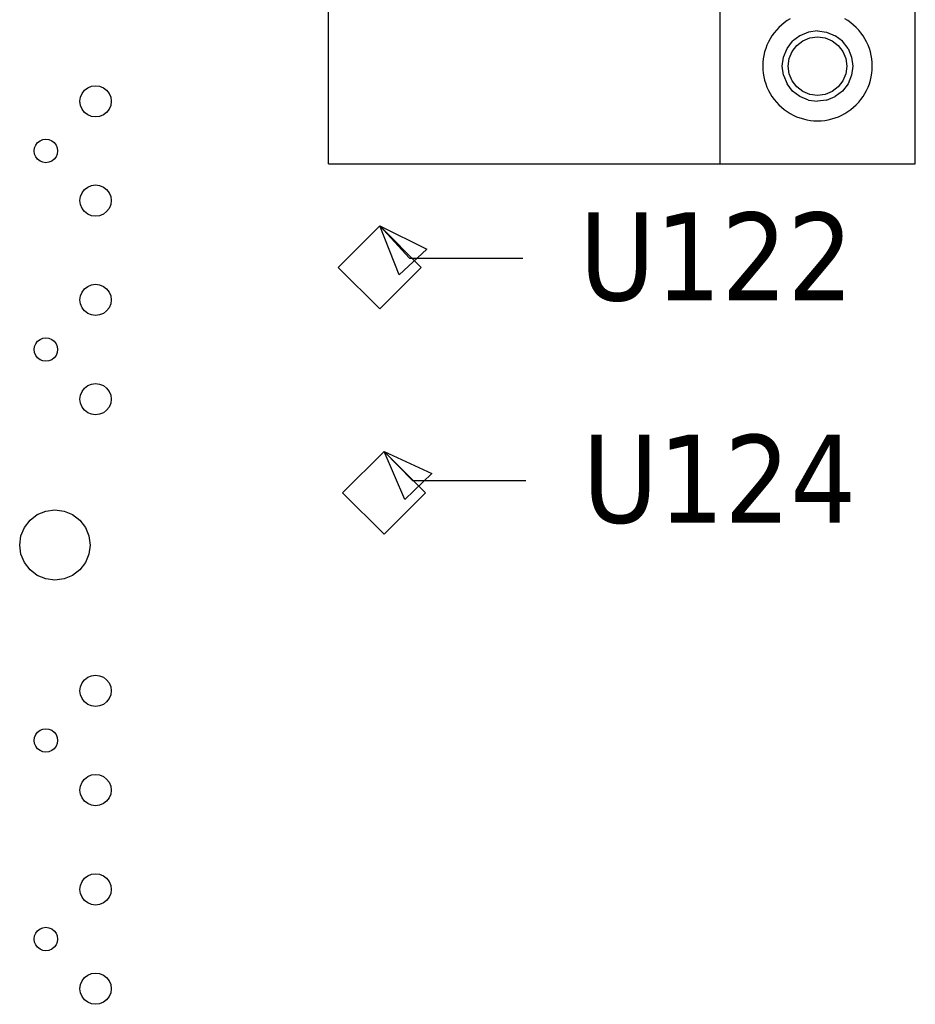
# Model space of a CAD drawing. Extents: x -270 to 272, y -152 to 146.
# Tile 4 of 256: x -122 to -77, y -69 to -19. Entities that reach past the tile are written whole.
import ezdxf

# ---------------------------------------------------------------- set-up
doc = ezdxf.new("R2010")
doc.units = 0
doc.layers.get('0').update_dxf_attribs({"linetype": 'CONTINUOUS'})
doc.styles.add('TAHOMA', font='Tahoma')

msp = doc.modelspace()

# ---------------------------------------------------------------- linework, layer by layer
for p, q in [((-106.519, -26.375), (-106.519, -16.375)), ((-86.519, -16.375), (-86.519, -26.375)), ((-76.519, -26.375), (-76.519, -16.375)), ((-83.074, -19.047), (-83.223, -19.153)), ((-82.919, -18.95), (-83.074, -19.047)), ((-79.963, -19.047), (-80.119, -18.95)), ((-79.814, -19.153), (-79.963, -19.047)), ((-83.624, -19.529), (-83.74, -19.67)), ((-83.499, -19.395), (-83.624, -19.529)), ((-83.365, -19.27), (-83.499, -19.395)), ((-83.223, -19.153), (-83.365, -19.27)), ((-81.985, -19.636), (-82.419, -19.816)), ((-81.519, -19.575), (-81.985, -19.636)), ((-81.519, -19.575), (-81.053, -19.636)), ((-81.053, -19.636), (-80.619, -19.816)), ((-79.672, -19.27), (-79.814, -19.153)), ((-79.539, -19.395), (-79.672, -19.27)), ((-79.414, -19.529), (-79.539, -19.395)), ((-79.297, -19.67), (-79.414, -19.529)), ((-84.03, -20.136), (-84.106, -20.303)), ((-83.944, -19.975), (-84.03, -20.136)), ((-83.847, -19.819), (-83.944, -19.975)), ((-83.74, -19.67), (-83.847, -19.819)), ((-83.078, -20.475), (-82.791, -20.102)), ((-82.419, -19.816), (-82.791, -20.102)), ((-82.579, -20.314), (-82.269, -20.076)), ((-82.269, -20.076), (-81.907, -19.926)), ((-81.907, -19.926), (-81.519, -19.875)), ((-81.519, -19.875), (-81.13, -19.926)), ((-81.13, -19.926), (-80.769, -20.076)), ((-80.769, -20.076), (-80.458, -20.314)), ((-80.246, -20.102), (-80.619, -19.816)), ((-79.96, -20.475), (-80.246, -20.102)), ((-79.191, -19.819), (-79.297, -19.67)), ((-79.094, -19.975), (-79.191, -19.819)), ((-79.007, -20.136), (-79.094, -19.975)), ((-78.932, -20.303), (-79.007, -20.136)), ((-84.223, -20.65), (-84.265, -20.828)), ((-84.17, -20.475), (-84.223, -20.65)), ((-84.106, -20.303), (-84.17, -20.475)), ((-83.257, -20.909), (-83.078, -20.475)), ((-82.968, -20.987), (-82.818, -20.625)), ((-82.818, -20.625), (-82.579, -20.314)), ((-80.458, -20.314), (-80.22, -20.625)), ((-80.22, -20.625), (-80.07, -20.987)), ((-79.96, -20.475), (-79.78, -20.909)), ((-78.867, -20.475), (-78.932, -20.303)), ((-78.814, -20.65), (-78.867, -20.475)), ((-78.772, -20.828), (-78.814, -20.65)), ((-84.295, -21.009), (-84.313, -21.192)), ((-84.265, -20.828), (-84.295, -21.009)), ((-83.319, -21.375), (-83.257, -20.909)), ((-83.019, -21.375), (-82.968, -20.987)), ((-80.07, -20.987), (-80.019, -21.375)), ((-79.78, -20.909), (-79.719, -21.375)), ((-78.743, -21.009), (-78.772, -20.828)), ((-78.725, -21.192), (-78.743, -21.009)), ((-84.313, -21.192), (-84.319, -21.375)), ((-84.319, -21.375), (-84.313, -21.558)), ((-84.313, -21.558), (-84.295, -21.74)), ((-83.257, -21.841), (-83.319, -21.375)), ((-82.968, -21.763), (-83.019, -21.375)), ((-80.019, -21.375), (-80.07, -21.763)), ((-79.719, -21.375), (-79.78, -21.841)), ((-78.743, -21.74), (-78.725, -21.558)), ((-78.719, -21.375), (-78.725, -21.192)), ((-78.725, -21.558), (-78.719, -21.375)), ((-84.295, -21.74), (-84.265, -21.921)), ((-84.265, -21.921), (-84.223, -22.099)), ((-84.223, -22.099), (-84.17, -22.275)), ((-83.257, -21.841), (-83.078, -22.275)), ((-82.818, -22.125), (-82.968, -21.763)), ((-82.579, -22.435), (-82.818, -22.125)), ((-80.22, -22.125), (-80.458, -22.435)), ((-80.07, -21.763), (-80.22, -22.125)), ((-79.78, -21.841), (-79.96, -22.275)), ((-78.867, -22.275), (-78.814, -22.099)), ((-78.814, -22.099), (-78.772, -21.921)), ((-78.772, -21.921), (-78.743, -21.74)), ((-119.131, -22.775), (-119.004, -22.609)), ((-119.004, -22.609), (-118.839, -22.482)), ((-118.839, -22.482), (-118.646, -22.402)), ((-118.646, -22.402), (-118.439, -22.375)), ((-118.439, -22.375), (-118.232, -22.402)), ((-118.232, -22.402), (-118.039, -22.482)), ((-118.039, -22.482), (-117.873, -22.609)), ((-117.873, -22.609), (-117.746, -22.775)), ((-84.17, -22.275), (-84.106, -22.446)), ((-84.106, -22.446), (-84.03, -22.613)), ((-84.03, -22.613), (-83.944, -22.775)), ((-82.791, -22.648), (-83.078, -22.275)), ((-82.419, -22.934), (-82.791, -22.648)), ((-82.269, -22.674), (-82.579, -22.435)), ((-80.458, -22.435), (-80.769, -22.674)), ((-80.246, -22.648), (-80.619, -22.934)), ((-79.96, -22.275), (-80.246, -22.648)), ((-79.094, -22.775), (-79.007, -22.613)), ((-79.007, -22.613), (-78.932, -22.446)), ((-78.932, -22.446), (-78.867, -22.275)), ((-119.239, -23.175), (-119.211, -22.968)), ((-119.211, -22.968), (-119.131, -22.775)), ((-117.746, -22.775), (-117.666, -22.968)), ((-117.666, -22.968), (-117.639, -23.175)), ((-83.944, -22.775), (-83.847, -22.93)), ((-83.847, -22.93), (-83.74, -23.079)), ((-83.74, -23.079), (-83.624, -23.221)), ((-81.985, -23.113), (-82.419, -22.934)), ((-81.907, -22.824), (-82.269, -22.674)), ((-81.985, -23.113), (-81.519, -23.175)), ((-81.519, -22.875), (-81.907, -22.824)), ((-81.13, -22.824), (-81.519, -22.875)), ((-81.053, -23.113), (-81.519, -23.175)), ((-80.769, -22.674), (-81.13, -22.824)), ((-81.053, -23.113), (-80.619, -22.934)), ((-79.414, -23.221), (-79.297, -23.079)), ((-79.297, -23.079), (-79.191, -22.93)), ((-79.191, -22.93), (-79.094, -22.775)), ((-119.211, -23.382), (-119.239, -23.175)), ((-119.131, -23.575), (-119.211, -23.382)), ((-119.004, -23.74), (-119.131, -23.575)), ((-117.746, -23.575), (-117.873, -23.74)), ((-117.666, -23.382), (-117.746, -23.575)), ((-117.639, -23.175), (-117.666, -23.382)), ((-83.624, -23.221), (-83.499, -23.355)), ((-83.499, -23.355), (-83.365, -23.48)), ((-83.365, -23.48), (-83.223, -23.596)), ((-83.223, -23.596), (-83.074, -23.703)), ((-79.963, -23.703), (-79.814, -23.596)), ((-79.814, -23.596), (-79.672, -23.48)), ((-79.672, -23.48), (-79.539, -23.355)), ((-79.539, -23.355), (-79.414, -23.221)), ((-118.839, -23.868), (-119.004, -23.74)), ((-118.646, -23.947), (-118.839, -23.868)), ((-118.439, -23.975), (-118.646, -23.947)), ((-118.232, -23.947), (-118.439, -23.975)), ((-118.039, -23.868), (-118.232, -23.947)), ((-117.873, -23.74), (-118.039, -23.868)), ((-83.074, -23.703), (-82.919, -23.8)), ((-82.919, -23.8), (-82.757, -23.886)), ((-82.757, -23.886), (-82.59, -23.962)), ((-82.59, -23.962), (-82.419, -24.026)), ((-82.419, -24.026), (-82.243, -24.079)), ((-82.243, -24.079), (-82.065, -24.121)), ((-82.065, -24.121), (-81.884, -24.151)), ((-81.884, -24.151), (-81.702, -24.169)), ((-81.702, -24.169), (-81.519, -24.175)), ((-81.519, -24.175), (-81.336, -24.169)), ((-81.336, -24.169), (-81.153, -24.151)), ((-81.153, -24.151), (-80.972, -24.121)), ((-80.972, -24.121), (-80.794, -24.079)), ((-80.794, -24.079), (-80.619, -24.026)), ((-80.619, -24.026), (-80.447, -23.962)), ((-80.447, -23.962), (-80.28, -23.886)), ((-80.28, -23.886), (-80.119, -23.8)), ((-80.119, -23.8), (-79.963, -23.703)), ((-121.279, -25.195), (-121.134, -25.135)), ((-121.134, -25.135), (-120.979, -25.115)), ((-120.979, -25.115), (-120.823, -25.135)), ((-120.823, -25.135), (-120.679, -25.195)), ((-121.579, -25.715), (-121.558, -25.559)), ((-121.558, -25.559), (-121.498, -25.415)), ((-121.498, -25.415), (-121.403, -25.29)), ((-121.403, -25.29), (-121.279, -25.195)), ((-120.679, -25.195), (-120.554, -25.29)), ((-120.554, -25.29), (-120.459, -25.415)), ((-120.459, -25.415), (-120.399, -25.559)), ((-120.399, -25.559), (-120.379, -25.715)), ((-121.558, -25.87), (-121.579, -25.715)), ((-121.498, -26.015), (-121.558, -25.87)), ((-121.403, -26.139), (-121.498, -26.015)), ((-121.279, -26.234), (-121.403, -26.139)), ((-120.554, -26.139), (-120.679, -26.234)), ((-120.459, -26.015), (-120.554, -26.139)), ((-120.399, -25.87), (-120.459, -26.015)), ((-120.379, -25.715), (-120.399, -25.87)), ((-121.134, -26.294), (-121.279, -26.234)), ((-120.979, -26.315), (-121.134, -26.294)), ((-120.823, -26.294), (-120.979, -26.315)), ((-120.679, -26.234), (-120.823, -26.294)), ((-106.519, -26.375), (-86.519, -26.375)), ((-86.519, -26.375), (-76.519, -26.375)), ((-119.131, -27.855), (-119.004, -27.689)), ((-119.004, -27.689), (-118.839, -27.562)), ((-118.839, -27.562), (-118.646, -27.482)), ((-118.646, -27.482), (-118.439, -27.455)), ((-118.439, -27.455), (-118.232, -27.482)), ((-118.232, -27.482), (-118.039, -27.562)), ((-118.039, -27.562), (-117.873, -27.689)), ((-117.873, -27.689), (-117.746, -27.855)), ((-119.239, -28.255), (-119.211, -28.048)), ((-119.211, -28.048), (-119.131, -27.855)), ((-117.746, -27.855), (-117.666, -28.048)), ((-117.666, -28.048), (-117.639, -28.255)), ((-119.211, -28.462), (-119.239, -28.255)), ((-119.131, -28.655), (-119.211, -28.462)), ((-119.004, -28.82), (-119.131, -28.655)), ((-117.746, -28.655), (-117.873, -28.82)), ((-117.666, -28.462), (-117.746, -28.655)), ((-117.639, -28.255), (-117.666, -28.462)), ((-118.839, -28.948), (-119.004, -28.82)), ((-118.646, -29.027), (-118.839, -28.948)), ((-118.439, -29.055), (-118.646, -29.027)), ((-118.232, -29.027), (-118.439, -29.055)), ((-118.039, -28.948), (-118.232, -29.027)), ((-117.873, -28.82), (-118.039, -28.948)), ((-106.027, -31.669), (-103.906, -29.547)), ((-103.906, -29.547), (-101.784, -31.669)), ((-103.906, -29.547), (-102.389, -31.198)), ((-102.389, -31.198), (-96.597, -31.198)), ((-103.906, -33.79), (-106.027, -31.669)), ((-101.784, -31.669), (-103.906, -33.79)), ((-119.004, -32.769), (-118.839, -32.642)), ((-118.839, -32.642), (-118.646, -32.562)), ((-118.646, -32.562), (-118.439, -32.535)), ((-118.439, -32.535), (-118.232, -32.562)), ((-118.232, -32.562), (-118.039, -32.642)), ((-118.039, -32.642), (-117.873, -32.769)), ((-119.239, -33.335), (-119.211, -33.128)), ((-119.211, -33.128), (-119.131, -32.935)), ((-119.131, -32.935), (-119.004, -32.769)), ((-117.873, -32.769), (-117.746, -32.935)), ((-117.746, -32.935), (-117.666, -33.128)), ((-117.666, -33.128), (-117.639, -33.335)), ((-119.211, -33.542), (-119.239, -33.335)), ((-119.131, -33.735), (-119.211, -33.542)), ((-119.004, -33.9), (-119.131, -33.735)), ((-117.746, -33.735), (-117.873, -33.9)), ((-117.666, -33.542), (-117.746, -33.735)), ((-117.639, -33.335), (-117.666, -33.542)), ((-118.839, -34.028), (-119.004, -33.9)), ((-118.646, -34.107), (-118.839, -34.028)), ((-118.439, -34.135), (-118.646, -34.107)), ((-118.232, -34.107), (-118.439, -34.135)), ((-118.039, -34.028), (-118.232, -34.107)), ((-117.873, -33.9), (-118.039, -34.028)), ((-121.579, -35.875), (-121.558, -35.719)), ((-121.558, -35.719), (-121.498, -35.575)), ((-121.498, -35.575), (-121.403, -35.45)), ((-121.403, -35.45), (-121.279, -35.355)), ((-121.279, -35.355), (-121.134, -35.295)), ((-121.134, -35.295), (-120.979, -35.275)), ((-120.979, -35.275), (-120.823, -35.295)), ((-120.823, -35.295), (-120.679, -35.355)), ((-120.679, -35.355), (-120.554, -35.45)), ((-120.554, -35.45), (-120.459, -35.575)), ((-120.459, -35.575), (-120.399, -35.719)), ((-120.399, -35.719), (-120.379, -35.875)), ((-121.558, -36.03), (-121.579, -35.875)), ((-121.498, -36.175), (-121.558, -36.03)), ((-121.403, -36.299), (-121.498, -36.175)), ((-120.459, -36.175), (-120.554, -36.299)), ((-120.399, -36.03), (-120.459, -36.175)), ((-120.379, -35.875), (-120.399, -36.03)), ((-121.279, -36.394), (-121.403, -36.299)), ((-121.134, -36.454), (-121.279, -36.394)), ((-120.979, -36.475), (-121.134, -36.454)), ((-120.823, -36.454), (-120.979, -36.475)), ((-120.679, -36.394), (-120.823, -36.454)), ((-120.554, -36.299), (-120.679, -36.394)), ((-119.004, -37.849), (-118.839, -37.722)), ((-118.839, -37.722), (-118.646, -37.642)), ((-118.646, -37.642), (-118.439, -37.615)), ((-118.439, -37.615), (-118.232, -37.642)), ((-118.232, -37.642), (-118.039, -37.722)), ((-118.039, -37.722), (-117.873, -37.849)), ((-119.239, -38.415), (-119.211, -38.208)), ((-119.211, -38.208), (-119.131, -38.015)), ((-119.131, -38.015), (-119.004, -37.849)), ((-117.873, -37.849), (-117.746, -38.015)), ((-117.746, -38.015), (-117.666, -38.208)), ((-117.666, -38.208), (-117.639, -38.415)), ((-119.211, -38.622), (-119.239, -38.415)), ((-119.131, -38.815), (-119.211, -38.622)), ((-117.666, -38.622), (-117.746, -38.815)), ((-117.639, -38.415), (-117.666, -38.622)), ((-119.004, -38.98), (-119.131, -38.815)), ((-118.839, -39.108), (-119.004, -38.98)), ((-118.646, -39.187), (-118.839, -39.108)), ((-118.439, -39.215), (-118.646, -39.187)), ((-118.232, -39.187), (-118.439, -39.215)), ((-118.039, -39.108), (-118.232, -39.187)), ((-117.873, -38.98), (-118.039, -39.108)), ((-117.746, -38.815), (-117.873, -38.98)), ((-105.804, -43.206), (-103.682, -41.085)), ((-103.682, -41.085), (-101.561, -43.206)), ((-103.682, -41.085), (-102.236, -42.572)), ((-102.236, -42.572), (-96.444, -42.572)), ((-103.682, -45.327), (-105.804, -43.206)), ((-101.561, -43.206), (-103.682, -45.327)), ((-121.791, -44.602), (-121.419, -44.316)), ((-121.419, -44.316), (-120.985, -44.136)), ((-120.985, -44.136), (-120.519, -44.075)), ((-120.519, -44.075), (-120.053, -44.136)), ((-120.053, -44.136), (-119.619, -44.316)), ((-119.619, -44.316), (-119.246, -44.602)), ((-122.078, -44.975), (-121.791, -44.602)), ((-119.246, -44.602), (-118.96, -44.975)), ((-122.257, -45.409), (-122.078, -44.975)), ((-118.96, -44.975), (-118.78, -45.409)), ((-122.319, -45.875), (-122.257, -45.409)), ((-118.78, -45.409), (-118.719, -45.875)), ((-122.257, -46.341), (-122.319, -45.875)), ((-122.078, -46.775), (-122.257, -46.341)), ((-118.78, -46.341), (-118.96, -46.775)), ((-118.719, -45.875), (-118.78, -46.341)), ((-121.791, -47.148), (-122.078, -46.775)), ((-118.96, -46.775), (-119.246, -47.148)), ((-121.419, -47.434), (-121.791, -47.148)), ((-119.246, -47.148), (-119.619, -47.434)), ((-120.985, -47.613), (-121.419, -47.434)), ((-120.519, -47.675), (-120.985, -47.613)), ((-120.053, -47.613), (-120.519, -47.675)), ((-119.619, -47.434), (-120.053, -47.613)), ((-119.131, -52.935), (-119.004, -52.769)), ((-119.004, -52.769), (-118.839, -52.642)), ((-118.839, -52.642), (-118.646, -52.562)), ((-118.646, -52.562), (-118.439, -52.535)), ((-118.439, -52.535), (-118.232, -52.562)), ((-118.232, -52.562), (-118.039, -52.642)), ((-118.039, -52.642), (-117.873, -52.769)), ((-117.873, -52.769), (-117.746, -52.935)), ((-119.239, -53.335), (-119.211, -53.128)), ((-119.211, -53.542), (-119.239, -53.335)), ((-119.211, -53.128), (-119.131, -52.935)), ((-117.746, -52.935), (-117.666, -53.128)), ((-117.666, -53.128), (-117.639, -53.335)), ((-117.639, -53.335), (-117.666, -53.542)), ((-119.131, -53.735), (-119.211, -53.542)), ((-119.004, -53.9), (-119.131, -53.735)), ((-118.839, -54.028), (-119.004, -53.9)), ((-117.873, -53.9), (-118.039, -54.028)), ((-117.746, -53.735), (-117.873, -53.9)), ((-117.666, -53.542), (-117.746, -53.735)), ((-118.646, -54.107), (-118.839, -54.028)), ((-118.439, -54.135), (-118.646, -54.107)), ((-118.232, -54.107), (-118.439, -54.135)), ((-118.039, -54.028), (-118.232, -54.107)), ((-121.403, -55.45), (-121.279, -55.355)), ((-121.279, -55.355), (-121.134, -55.295)), ((-121.134, -55.295), (-120.979, -55.275)), ((-120.979, -55.275), (-120.823, -55.295)), ((-120.823, -55.295), (-120.679, -55.355)), ((-120.679, -55.355), (-120.554, -55.45)), ((-121.579, -55.875), (-121.558, -55.719)), ((-121.558, -56.03), (-121.579, -55.875)), ((-121.558, -55.719), (-121.498, -55.575)), ((-121.498, -55.575), (-121.403, -55.45)), ((-120.554, -55.45), (-120.459, -55.575)), ((-120.459, -55.575), (-120.399, -55.719)), ((-120.399, -55.719), (-120.379, -55.875)), ((-120.379, -55.875), (-120.399, -56.03)), ((-121.498, -56.175), (-121.558, -56.03)), ((-121.403, -56.299), (-121.498, -56.175)), ((-121.279, -56.394), (-121.403, -56.299)), ((-121.134, -56.454), (-121.279, -56.394)), ((-120.679, -56.394), (-120.823, -56.454)), ((-120.554, -56.299), (-120.679, -56.394)), ((-120.459, -56.175), (-120.554, -56.299)), ((-120.399, -56.03), (-120.459, -56.175)), ((-120.979, -56.475), (-121.134, -56.454)), ((-120.823, -56.454), (-120.979, -56.475)), ((-119.131, -58.015), (-119.004, -57.849)), ((-119.004, -57.849), (-118.839, -57.722)), ((-118.839, -57.722), (-118.646, -57.642)), ((-118.646, -57.642), (-118.439, -57.615)), ((-118.439, -57.615), (-118.232, -57.642)), ((-118.232, -57.642), (-118.039, -57.722)), ((-118.039, -57.722), (-117.873, -57.849)), ((-117.873, -57.849), (-117.746, -58.015)), ((-119.239, -58.415), (-119.211, -58.208)), ((-119.211, -58.622), (-119.239, -58.415)), ((-119.211, -58.208), (-119.131, -58.015)), ((-117.746, -58.015), (-117.666, -58.208)), ((-117.666, -58.208), (-117.639, -58.415)), ((-117.639, -58.415), (-117.666, -58.622)), ((-119.131, -58.815), (-119.211, -58.622)), ((-119.004, -58.98), (-119.131, -58.815)), ((-117.746, -58.815), (-117.873, -58.98)), ((-117.666, -58.622), (-117.746, -58.815)), ((-118.839, -59.108), (-119.004, -58.98)), ((-118.646, -59.187), (-118.839, -59.108)), ((-118.439, -59.215), (-118.646, -59.187)), ((-118.232, -59.187), (-118.439, -59.215)), ((-118.039, -59.108), (-118.232, -59.187)), ((-117.873, -58.98), (-118.039, -59.108)), ((-119.131, -63.095), (-119.004, -62.929)), ((-119.004, -62.929), (-118.839, -62.802)), ((-118.839, -62.802), (-118.646, -62.722)), ((-118.646, -62.722), (-118.439, -62.695)), ((-118.439, -62.695), (-118.232, -62.722)), ((-118.232, -62.722), (-118.039, -62.802)), ((-118.039, -62.802), (-117.873, -62.929)), ((-117.873, -62.929), (-117.746, -63.095)), ((-119.239, -63.495), (-119.211, -63.288)), ((-119.211, -63.288), (-119.131, -63.095)), ((-117.746, -63.095), (-117.666, -63.288)), ((-117.666, -63.288), (-117.639, -63.495)), ((-119.211, -63.702), (-119.239, -63.495)), ((-119.131, -63.895), (-119.211, -63.702)), ((-119.004, -64.06), (-119.131, -63.895)), ((-117.746, -63.895), (-117.873, -64.06)), ((-117.666, -63.702), (-117.746, -63.895)), ((-117.639, -63.495), (-117.666, -63.702)), ((-118.839, -64.188), (-119.004, -64.06)), ((-118.646, -64.267), (-118.839, -64.188)), ((-118.439, -64.295), (-118.646, -64.267)), ((-118.232, -64.267), (-118.439, -64.295)), ((-118.039, -64.188), (-118.232, -64.267)), ((-117.873, -64.06), (-118.039, -64.188)), ((-121.279, -65.515), (-121.134, -65.455)), ((-121.134, -65.455), (-120.979, -65.435)), ((-120.979, -65.435), (-120.823, -65.455)), ((-120.823, -65.455), (-120.679, -65.515)), ((-121.579, -66.035), (-121.558, -65.879)), ((-121.558, -65.879), (-121.498, -65.735)), ((-121.498, -65.735), (-121.403, -65.61)), ((-121.403, -65.61), (-121.279, -65.515)), ((-120.679, -65.515), (-120.554, -65.61)), ((-120.554, -65.61), (-120.459, -65.735)), ((-120.459, -65.735), (-120.399, -65.879)), ((-120.399, -65.879), (-120.379, -66.035)), ((-121.558, -66.19), (-121.579, -66.035)), ((-121.498, -66.335), (-121.558, -66.19)), ((-121.403, -66.459), (-121.498, -66.335)), ((-121.279, -66.554), (-121.403, -66.459)), ((-120.554, -66.459), (-120.679, -66.554)), ((-120.459, -66.335), (-120.554, -66.459)), ((-120.399, -66.19), (-120.459, -66.335)), ((-120.379, -66.035), (-120.399, -66.19)), ((-121.134, -66.614), (-121.279, -66.554)), ((-120.979, -66.635), (-121.134, -66.614)), ((-120.823, -66.614), (-120.979, -66.635)), ((-120.679, -66.554), (-120.823, -66.614)), ((-119.004, -68.009), (-118.839, -67.882)), ((-118.839, -67.882), (-118.646, -67.802)), ((-118.646, -67.802), (-118.439, -67.775)), ((-118.439, -67.775), (-118.232, -67.802)), ((-118.232, -67.802), (-118.039, -67.882)), ((-118.039, -67.882), (-117.873, -68.009)), ((-119.239, -68.575), (-119.211, -68.368)), ((-119.211, -68.368), (-119.131, -68.175)), ((-119.131, -68.175), (-119.004, -68.009)), ((-117.873, -68.009), (-117.746, -68.175)), ((-117.746, -68.175), (-117.666, -68.368)), ((-117.666, -68.368), (-117.639, -68.575)), ((-119.211, -68.782), (-119.239, -68.575)), ((-119.131, -68.975), (-119.211, -68.782)), ((-119.004, -69.14), (-119.131, -68.975)), ((-117.746, -68.975), (-117.873, -69.14)), ((-117.666, -68.782), (-117.746, -68.975)), ((-117.639, -68.575), (-117.666, -68.782)), ((-118.839, -69.268), (-119.004, -69.14)), ((-118.646, -69.347), (-118.839, -69.268)), ((-118.439, -69.375), (-118.646, -69.347)), ((-118.232, -69.347), (-118.439, -69.375)), ((-118.039, -69.268), (-118.232, -69.347)), ((-117.873, -69.14), (-118.039, -69.268))]:
    msp.add_line(p, q)

# ---------------------------------------------------------------- texts
at = {"char_height": 4.4983, "attachment_point": 7, "style": 'TAHOMA'}
for s, insert in [('U122', (-93.701, -33.447)), ('U124', (-93.548, -44.821))]:
    msp.add_mtext(s, dxfattribs=dict(at, insert=insert))

# ---------------------------------------------------------------- meshes
mesh = msp.add_polyface()
corners = [(-101.498, -30.741), (-102.919, -32.047), (-103.906, -29.547)]
mesh.append_faces([[corners[k] for k in face] for face in [(0, 1, 2)]])
mesh = msp.add_polyface()
corners = [(-101.242, -42.209), (-102.626, -43.555), (-103.682, -41.085)]
mesh.append_faces([[corners[k] for k in face] for face in [(0, 1, 2)]])

doc.saveas('drawing.dxf')
